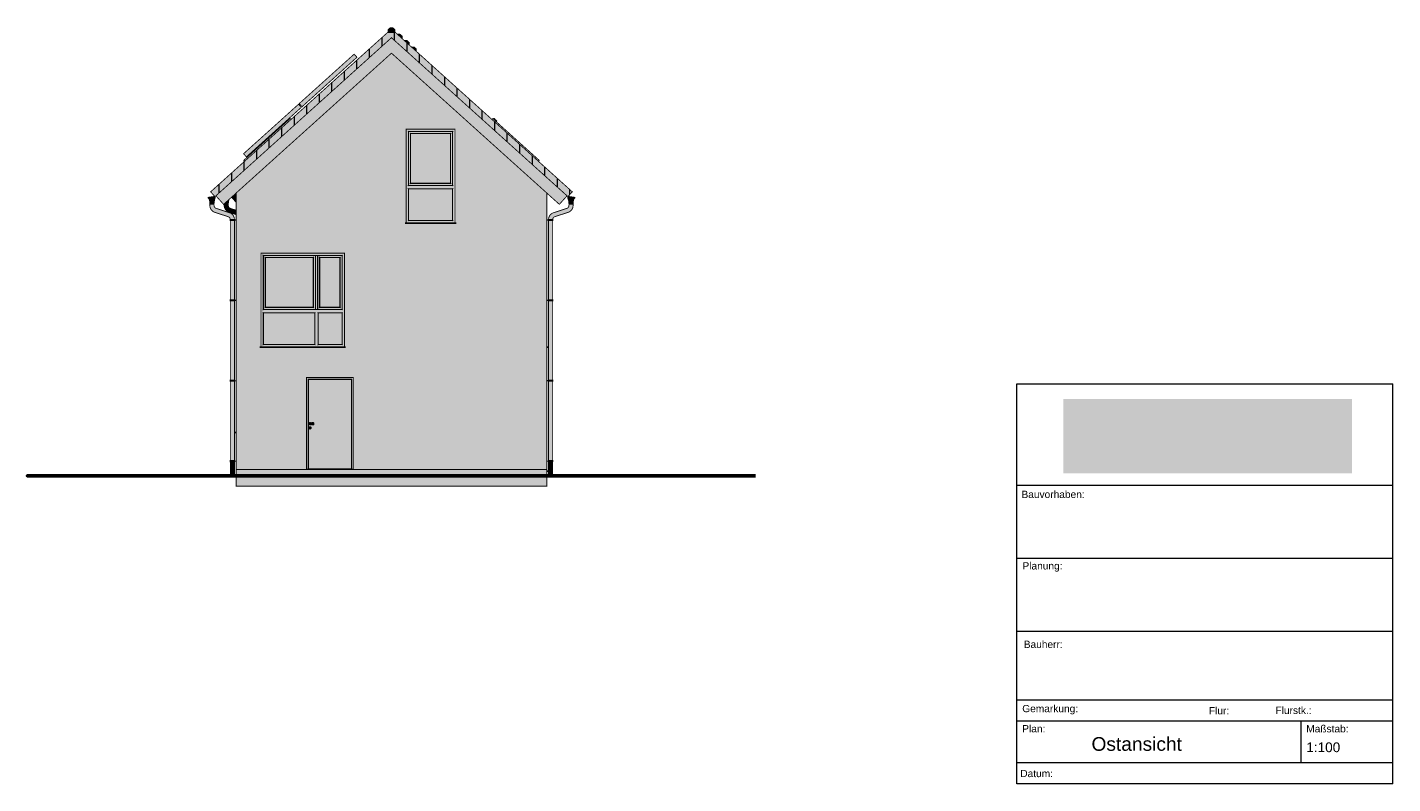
# Model space of a CAD drawing. Header units: millimetres. Extents: x 8306 to 41000, y -28700 to -10591.
import ezdxf

# ---------------------------------------------------------------- set-up
doc = ezdxf.new("R2010")
doc.units = ezdxf.units.MM
doc.header["$MEASUREMENT"] = 0

msp = doc.modelspace()

# ---------------------------------------------------------------- hatches: boundary and pattern name
at = {"true_color": 0x2c3238}
for points in [[(17109, -10721), (17109, -10706), (18356, -11829), (18698, -12137), (21046, -14251), (21356, -14530), (21258, -14639), (21251, -14638), (21250, -14643), (21046, -14460), (18698, -12345), (18356, -12037), (17026, -10840), (13006, -14460), (12802, -14643), (12801, -14638), (12794, -14639), (12696, -14530), (13006, -14251), (16943, -10706), (16943, -10721)], [(16996, -10601), (17056, -10601), (17109, -10646), (17109, -10721), (16943, -10721), (16943, -10646)], [(17167, -10755), (17227, -10755), (17280, -10800), (17280, -10860), (17197, -10785)], [(17338, -10909), (17398, -10909), (17451, -10954), (17451, -11014), (17368, -10939)], [(17508, -11063), (17568, -11063), (17622, -11108), (17622, -11168), (17538, -11093)]]:
    msp.add_hatch(color=250, dxfattribs=at).paths.add_polyline_path(points)
at = {"true_color": 0xab9f90}
for points in [[(17026, -10840), (18356, -12037), (18698, -12345), (19224, -12819), (21046, -14460), (21230, -14625), (21046, -14830), (18698, -12715), (18356, -12407), (17026, -11210), (13006, -14830), (12822, -14625), (13006, -14460), (14614, -13012)], [(13284, -14580), (13306, -14559), (13306, -14783), (13195, -14660)]]:
    msp.add_hatch(color=253, dxfattribs=at).paths.add_polyline_path(points)
at = {"true_color": 0xdad9de}
h = msp.add_hatch(color=254, dxfattribs=at)
h.paths.add_polyline_path([(17026, -11210), (18056, -12137), (18398, -12445), (20292, -14151), (20746, -14559), (20746, -21177), (13306, -21177), (13306, -14559), (17026, -11210)])
h.paths.add_polyline_path([(14993, -18977), (14993, -21171), (16113, -21171), (16113, -18977)])
h.paths.add_polyline_path([(15901, -18242), (15901, -15998), (13901, -15998), (13901, -18242), (13881, -18242), (13881, -18262), (15921, -18262), (15921, -18242)])
h.paths.add_polyline_path([(18546, -15272), (18546, -13029), (17376, -13029), (17376, -15272), (17356, -15272), (17356, -15292), (18566, -15292), (18566, -15272)])
at = {"true_color": 0x494d54}
for points in [[(16132, -11234), (16184, -11291), (16199, -11308), (14884, -12493), (14834, -12437), (14817, -12418), (14998, -12255)], [(14800, -12434), (14816, -12452), (14867, -12508), (13551, -13693), (13484, -13618), (14177, -12995)], [(14602, -12775), (14612, -12786), (14621, -12796), (14611, -12806), (14573, -12840), (13701, -13625), (13510, -13797), (13490, -13775), (14532, -12836), (14546, -12824), (14590, -12784), (14598, -12777)], [(14571, -12775), (14582, -12774), (14585, -12779), (14590, -12784), (14546, -12824), (14532, -12836), (14515, -12852), (14508, -12844), (14502, -12837), (14545, -12798), (14567, -12787), (14559, -12785)], [(19451, -12775), (20351, -13585), (20513, -13731), (20521, -13738), (20562, -13775), (20542, -13797), (19431, -12796)], [(19470, -12774), (19489, -12775), (19499, -12784), (19485, -12787), (19523, -12806), (19550, -12830), (19550, -12837), (19537, -12852), (19462, -12784), (19467, -12779)], [(17429, -13082), (17436, -13089), (17436, -14373), (17429, -14380)], [(17429, -13082), (18493, -13082), (18486, -13089), (17436, -13089)], [(17478, -13131), (17486, -13139), (17486, -14323), (17478, -14330)], [(17478, -13131), (18444, -13131), (18436, -13139), (17486, -13139)], [(18436, -13139), (18444, -13131), (18443, -14330), (18436, -14323)], [(18486, -13089), (18493, -13082), (18493, -14380), (18486, -14373)], [(13502, -13788), (13506, -13793), (13499, -13792)], [(17436, -14373), (18486, -14373), (18493, -14380), (17429, -14380)], [(17486, -14323), (18436, -14323), (18444, -14331), (17478, -14331)], [(17429, -14456), (17436, -14463), (17436, -15213), (17429, -15219)], [(17429, -14456), (18493, -14456), (18486, -14463), (17436, -14463)], [(18493, -14456), (18492, -15219), (18486, -15213), (18486, -14463)], [(17356, -15272), (18566, -15272), (18566, -15292), (17356, -15292)], [(17436, -15213), (18486, -15213), (18493, -15220), (17429, -15220)], [(13954, -16051), (13961, -16058), (13961, -17342), (13954, -17349)], [(13954, -16051), (15848, -16051), (15841, -16058), (13961, -16058)], [(14003, -16100), (14011, -16108), (14011, -17292), (14003, -17299)], [(14003, -16100), (15159, -16100), (15151, -16108), (14011, -16108)], [(15151, -16108), (15159, -16100), (15158, -17299), (15151, -17292)], [(15201, -16058), (15208, -16058), (15208, -17342), (15201, -17342)], [(15208, -16058), (15254, -16058), (15254, -17342), (15208, -17342)], [(15254, -16058), (15261, -16058), (15261, -17342), (15254, -17342)], [(15303, -16100), (15311, -16108), (15311, -17292), (15303, -17299)], [(15303, -16100), (15799, -16100), (15791, -16108), (15311, -16108)], [(15791, -16108), (15799, -16100), (15798, -17299), (15791, -17292)], [(15848, -16051), (15848, -17349), (15841, -17342), (15841, -16058)], [(14004, -17299), (14011, -17292), (15151, -17292), (15158, -17299)], [(15304, -17299), (15311, -17292), (15791, -17292), (15798, -17299)], [(13961, -17342), (15841, -17342), (15848, -17349), (13954, -17349)], [(13954, -17425), (13961, -17432), (13961, -18182), (13954, -18189)], [(13954, -17425), (15193, -17425), (15186, -17432), (13961, -17432)], [(15193, -17425), (15193, -18189), (15186, -18182), (15186, -17432)], [(15269, -17425), (15276, -17432), (15276, -18182), (15269, -18189)], [(15269, -17425), (15848, -17425), (15841, -17432), (15276, -17432)], [(15848, -17425), (15848, -18189), (15841, -18182), (15841, -17432)], [(13881, -18242), (15921, -18242), (15921, -18262), (13881, -18262)], [(13961, -18182), (15186, -18182), (15193, -18189), (13954, -18189)], [(15276, -18182), (15841, -18182), (15848, -18189), (15269, -18189)], [(20746, -18242), (20786, -18242), (20786, -18262), (20746, -18262)], [(14993, -18977), (16113, -18977), (16113, -21171), (16080, -21171), (16078, -19012), (15026, -19010), (15026, -21171), (14993, -21171)], [(15028, -19012), (16078, -19012), (16078, -21161), (16068, -21161), (16068, -19022), (15038, -19022), (15038, -21161), (15028, -21161)], [(13266, -20306), (13266, -20286), (13306, -20286), (13306, -20306)], [(20746, -21230), (20746, -21210), (20786, -21210), (20786, -21230)]]:
    msp.add_hatch(color=251, dxfattribs=at).paths.add_polyline_path(points)
h = msp.add_hatch(color=251, dxfattribs=at)
h.paths.add_polyline_path([(18546, -13029), (18546, -15272), (17376, -15272), (17376, -13029)])
h.paths.add_polyline_path([(18493, -14456), (18314, -14456), (18314, -14456), (18314, -14456), (17972, -14456), (17972, -14456), (17972, -14456), (17429, -14456), (17429, -15220), (18493, -15220)])
h.paths.add_polyline_path([(17429, -13082), (17429, -14380), (18493, -14380), (18493, -13082)])
h = msp.add_hatch(color=251, dxfattribs=at)
h.paths.add_polyline_path([(18486, -13089), (18486, -14373), (17436, -14373), (17436, -13089)])
h.paths.add_polyline_path([(17478, -13131), (17478, -13131), (17478, -14331), (17478, -14331), (17478, -14331), (18444, -14331), (18444, -14331), (18444, -14331), (18444, -13131)])
at = {"true_color": 0xe0e2ed}
for points in [[(17486, -13139), (18436, -13139), (18436, -14323), (17486, -14323)], [(17436, -14463), (18486, -14463), (18486, -15213), (17436, -15213)], [(14011, -16108), (15151, -16108), (15151, -17292), (14011, -17292)], [(15311, -16108), (15791, -16108), (15791, -17292), (15311, -17292)], [(13961, -18182), (13961, -17432), (15186, -17432), (15186, -18182)], [(15276, -18182), (15276, -17432), (15841, -17432), (15841, -18182)]]:
    msp.add_hatch(color=254, dxfattribs=at).paths.add_polyline_path(points)
at = {"true_color": 0x9ba7ba}
for points in [[(12801, -14638), (12804, -14660), (12804, -14667), (12802, -14692), (12793, -14713), (12777, -14731), (12754, -14744), (12729, -14749), (12705, -14746), (12682, -14735), (12665, -14718), (12653, -14697), (12650, -14682), (12644, -14683), (12637, -14681), (12632, -14671), (12634, -14665), (12641, -14660), (12645, -14660)], [(21251, -14638), (21258, -14639), (21407, -14660), (21411, -14660), (21418, -14665), (21419, -14674), (21415, -14681), (21408, -14683), (21402, -14682), (21399, -14697), (21387, -14718), (21370, -14735), (21346, -14746), (21322, -14749), (21298, -14744), (21275, -14731), (21262, -14717), (21259, -14713), (21258, -14710), (21250, -14692), (21248, -14660), (21249, -14649)], [(12789, -14717), (12788, -14737), (12776, -14821), (12776, -14826), (12678, -14826), (12678, -14821), (12674, -14788), (12671, -14759), (12670, -14740), (12667, -14726), (12667, -14721), (12672, -14726), (12678, -14731), (12684, -14736), (12700, -14744), (12706, -14746), (12724, -14749), (12730, -14749), (12750, -14745), (12754, -14744), (12777, -14731)], [(12677, -14826), (12777, -14826), (12777, -14857), (12781, -14880), (12784, -14886), (12791, -14900), (12807, -14916), (12824, -14925), (12827, -14926), (12850, -14934), (12854, -14935), (13146, -15030), (13154, -15033), (13196, -15054), (13234, -15092), (13258, -15140), (13261, -15158), (13264, -15173), (13266, -15186), (13266, -15190), (13165, -15190), (13161, -15169), (13155, -15157), (13152, -15152), (13136, -15136), (13116, -15125), (12875, -15047), (12865, -15044), (12788, -15019), (12773, -15011), (12747, -14997), (12714, -14964), (12709, -14959), (12696, -14933), (12688, -14918), (12685, -14912), (12682, -14893), (12681, -14888), (12677, -14865), (12677, -14840)], [(13019, -14826), (13119, -14826), (13119, -14857), (13123, -14880), (13126, -14886), (13133, -14900), (13149, -14916), (13166, -14925), (13169, -14926), (13192, -14934), (13196, -14935), (13306, -14971), (13306, -14997), (13306, -15076), (13217, -15047), (13207, -15044), (13130, -15019), (13115, -15011), (13089, -14997), (13056, -14964), (13051, -14959), (13038, -14933), (13030, -14918), (13027, -14912), (13024, -14893), (13023, -14888), (13019, -14865), (13019, -14840)], [(13131, -14717), (13130, -14737), (13118, -14821), (13118, -14826), (13020, -14826), (13020, -14821), (13020, -14817), (13025, -14812), (13040, -14799), (13071, -14771), (13109, -14737), (13119, -14731)], [(21275, -14826), (21375, -14826), (21375, -14840), (21375, -14865), (21370, -14893), (21369, -14900), (21367, -14912), (21361, -14923), (21356, -14933), (21343, -14959), (21338, -14964), (21305, -14997), (21279, -15011), (21264, -15019), (21187, -15044), (21177, -15047), (20936, -15125), (20916, -15136), (20900, -15152), (20897, -15157), (20890, -15171), (20886, -15190), (20786, -15190), (20786, -15186), (20788, -15173), (20791, -15158), (20794, -15140), (20818, -15092), (20856, -15054), (20898, -15033), (20906, -15030), (21198, -14935), (21202, -14934), (21228, -14925), (21245, -14916), (21261, -14900), (21268, -14886), (21271, -14880), (21275, -14857)], [(21263, -14717), (21275, -14731), (21302, -14745), (21308, -14746), (21323, -14749), (21327, -14749), (21347, -14746), (21352, -14744), (21358, -14741), (21370, -14735), (21374, -14731), (21380, -14726), (21385, -14721), (21385, -14726), (21383, -14741), (21381, -14759), (21378, -14788), (21374, -14821), (21374, -14826), (21276, -14826), (21276, -14821), (21266, -14737)], [(13162, -15190), (13270, -15190), (13269, -15201), (13270, -15209), (13270, -15220), (13162, -15220), (13162, -15211)], [(13266, -15220), (13266, -15293), (13266, -15318), (13266, -15321), (13266, -15359), (13266, -17114), (13166, -17114), (13166, -15389), (13166, -15363), (13166, -15317), (13166, -15310), (13166, -15307), (13166, -15287), (13166, -15221)], [(13269, -15201), (13306, -15201), (13306, -15209), (13269, -15209)], [(20746, -15201), (20783, -15201), (20783, -15209), (20746, -15209)], [(20782, -15190), (20890, -15190), (20890, -15211), (20890, -15220), (20782, -15220), (20783, -15209), (20782, -15201), (20782, -15194)], [(20886, -15220), (20886, -15307), (20886, -15359), (20886, -17114), (20786, -17114), (20786, -15389), (20786, -15351), (20786, -15313), (20786, -15291), (20786, -15266), (20786, -15223), (20786, -15220)], [(13162, -17114), (13270, -17114), (13269, -17125), (13270, -17133), (13270, -17144), (13162, -17144)], [(13166, -17144), (13266, -17144), (13266, -19039), (13166, -19039)], [(13269, -17125), (13306, -17125), (13306, -17133), (13269, -17133)], [(20746, -17125), (20783, -17125), (20783, -17133), (20746, -17133)], [(20782, -17114), (20890, -17114), (20890, -17144), (20782, -17144), (20783, -17133), (20782, -17125)], [(20786, -17144), (20886, -17144), (20886, -19038), (20786, -19038)], [(13162, -19039), (13270, -19039), (13269, -19050), (13270, -19058), (13270, -19069), (13162, -19069)], [(13166, -19069), (13266, -19069), (13266, -20963), (13166, -20963)], [(13269, -19050), (13306, -19050), (13306, -19058), (13269, -19058)], [(20746, -19049), (20783, -19049), (20783, -19057), (20746, -19057)], [(20782, -19038), (20890, -19038), (20890, -19068), (20782, -19068), (20783, -19057), (20782, -19049)], [(20786, -19068), (20886, -19068), (20886, -20962), (20786, -20962)], [(13162, -20963), (13270, -20963), (13269, -20974), (13270, -20982), (13270, -20993), (13162, -20993)], [(13166, -20993), (13266, -20993), (13266, -21159), (13266, -21278), (13166, -21278)], [(13269, -20974), (13306, -20974), (13306, -20982), (13269, -20982)], [(20746, -20973), (20783, -20973), (20783, -20981), (20746, -20981)], [(20782, -20962), (20890, -20962), (20890, -20992), (20782, -20992), (20783, -20981), (20782, -20973)], [(20786, -20992), (20886, -20992), (20886, -21159), (20886, -21277), (20786, -21277)]]:
    msp.add_hatch(color=253, dxfattribs=at).paths.add_polyline_path(points)
at = {"true_color": 0x494d54}
h = msp.add_hatch(color=251, dxfattribs=at)
h.paths.add_polyline_path([(15901, -15998), (15901, -18242), (13901, -18242), (13901, -15998)])
h.paths.add_polyline_path([(15848, -17425), (15269, -17425), (15269, -18189), (15848, -18189)])
h.paths.add_polyline_path([(15193, -17425), (13954, -17425), (13954, -18189), (15193, -18189)])
h.paths.add_polyline_path([(15848, -16051), (13954, -16051), (13954, -17349), (15848, -17349)])
h = msp.add_hatch(color=251, dxfattribs=at)
h.paths.add_polyline_path([(15201, -16058), (15201, -17342), (13961, -17342), (13961, -16058)])
h.paths.add_polyline_path([(14003, -16100), (14003, -17300), (15159, -17300), (15159, -16100)])
h = msp.add_hatch(color=251, dxfattribs=at)
h.paths.add_polyline_path([(15841, -16058), (15841, -17342), (15261, -17342), (15261, -16058)])
h.paths.add_polyline_path([(15303, -16100), (15303, -17300), (15799, -17300), (15799, -16100)])
h = msp.add_hatch(color=251, dxfattribs=at)
h.paths.add_polyline_path([(15038, -19022), (16067, -19023), (16068, -19023), (16068, -21160), (16068, -21161), (15039, -21160), (15038, -21160), (15038, -19023)])
h.paths.add_polyline_path([(15093, -20207), (15093, -20207), (15096, -20205), (15102, -20199), (15103, -20196), (15107, -20190), (15107, -20190), (15108, -20181), (15107, -20172), (15107, -20172), (15102, -20163), (15096, -20157), (15096, -20157), (15087, -20152), (15081, -20151), (15078, -20151), (15074, -20152), (15069, -20152), (15066, -20154), (15060, -20157), (15060, -20157), (15054, -20163), (15049, -20172), (15048, -20181), (15049, -20190), (15049, -20190), (15054, -20199), (15060, -20204), (15060, -20205), (15068, -20209), (15069, -20210), (15078, -20211), (15078, -20211), (15087, -20210)])
h.paths.add_polyline_path([(15100, -20102), (15101, -20103), (15102, -20103), (15103, -20103), (15103, -20103), (15103, -20103), (15105, -20104), (15107, -20105), (15107, -20105), (15108, -20105), (15109, -20106), (15112, -20107), (15112, -20107), (15113, -20107), (15113, -20107), (15115, -20108), (15117, -20109), (15117, -20109), (15118, -20109), (15121, -20111), (15123, -20111), (15123, -20111), (15127, -20112), (15127, -20112), (15127, -20112), (15131, -20113), (15131, -20113), (15131, -20113), (15134, -20114), (15135, -20114), (15135, -20114), (15137, -20114), (15137, -20114), (15141, -20114), (15141, -20113), (15142, -20113), (15144, -20113), (15144, -20113), (15146, -20113), (15147, -20112), (15148, -20112), (15148, -20112), (15152, -20111), (15152, -20111), (15153, -20111), (15155, -20110), (15155, -20110), (15155, -20110), (15156, -20108), (15157, -20108), (15158, -20108), (15159, -20107), (15160, -20107), (15160, -20107), (15160, -20106), (15162, -20106), (15163, -20105), (15163, -20104), (15163, -20103), (15165, -20103), (15165, -20102), (15165, -20101), (15165, -20100), (15165, -20099), (15165, -20097), (15167, -20096), (15167, -20096), (15168, -20096), (15168, -20094), (15168, -20093), (15168, -20091), (15168, -20091), (15168, -20088), (15168, -20088), (15168, -20085), (15168, -20085), (15170, -20081), (15170, -20081), (15168, -20077), (15168, -20077), (15168, -20077), (15168, -20074), (15168, -20074), (15168, -20071), (15168, -20071), (15168, -20069), (15168, -20068), (15168, -20066), (15167, -20066), (15167, -20066), (15165, -20065), (15165, -20063), (15165, -20062), (15163, -20061), (15164, -20060), (15165, -20060), (15165, -20059), (15165, -20059), (15164, -20058), (15164, -20058), (15164, -20057), (15163, -20057), (15162, -20057), (15162, -20056), (15160, -20056), (15160, -20055), (15159, -20054), (15159, -20054), (15158, -20053), (15155, -20052), (15155, -20052), (15153, -20051), (15152, -20051), (15152, -20051), (15150, -20050), (15148, -20050), (15148, -20050), (15147, -20050), (15146, -20049), (15144, -20049), (15144, -20049), (15142, -20049), (15141, -20049), (15141, -20048), (15137, -20048), (15137, -20048), (15135, -20048), (15135, -20048), (15134, -20048), (15131, -20049), (15131, -20049), (15131, -20049), (15127, -20049), (15127, -20050), (15126, -20050), (15123, -20051), (15123, -20051), (15122, -20051), (15118, -20053), (15117, -20053), (15115, -20054), (15114, -20055), (15113, -20055), (15112, -20055), (15108, -20057), (15108, -20057), (15107, -20057), (15106, -20058), (15104, -20058), (15103, -20058), (15103, -20059), (15102, -20059), (15100, -20060), (15100, -20060), (15100, -20060), (15098, -20060), (15096, -20058), (15096, -20057), (15087, -20052), (15087, -20052), (15079, -20051), (15077, -20051), (15069, -20052), (15069, -20052), (15061, -20058), (15060, -20058), (15054, -20063), (15049, -20072), (15048, -20081), (15049, -20090), (15049, -20090), (15054, -20099), (15060, -20105), (15060, -20105), (15069, -20110), (15069, -20110), (15077, -20111), (15079, -20111), (15087, -20109), (15088, -20109), (15096, -20105), (15098, -20102)])
at = {"true_color": 0xeaeaea}
for points in [[(40026, -21269), (33114, -21269), (33114, -19489), (40026, -19489)], [(20746, -21328), (20746, -21577), (13306, -21577), (13306, -21328)]]:
    msp.add_hatch(color=254, dxfattribs=at).paths.add_polyline_path(points)
at = {"true_color": 0xb1bac3}
for points in [[(15078, -20051), (15087, -20052), (15096, -20057), (15097, -20060), (15089, -20063), (15084, -20064), (15077, -20066), (15073, -20067), (15070, -20069), (15068, -20071), (15066, -20073), (15065, -20076), (15065, -20082), (15065, -20086), (15066, -20089), (15068, -20091), (15070, -20093), (15073, -20095), (15079, -20097), (15097, -20102), (15096, -20105), (15087, -20110), (15078, -20111), (15069, -20110), (15060, -20105), (15054, -20099), (15049, -20090), (15048, -20081), (15049, -20072), (15054, -20063), (15060, -20057), (15069, -20052)], [(15079, -20065), (15084, -20064), (15093, -20062), (15108, -20057), (15118, -20053), (15123, -20051), (15127, -20049), (15131, -20049), (15137, -20048), (15141, -20048), (15152, -20051), (15155, -20052), (15160, -20054), (15163, -20056), (15166, -20062), (15169, -20070), (15169, -20074), (15170, -20084), (15169, -20088), (15168, -20094), (15165, -20103), (15163, -20106), (15158, -20109), (15152, -20111), (15144, -20113), (15141, -20114), (15134, -20114), (15131, -20113), (15127, -20112), (15121, -20111), (15113, -20107), (15089, -20099), (15067, -20088), (15065, -20086), (15065, -20080), (15073, -20080), (15074, -20077)]]:
    msp.add_hatch(color=9, dxfattribs=at).paths.add_polyline_path(points)
h = msp.add_hatch(color=9, dxfattribs=at)
h.paths.add_polyline_path([(15081, -20151), (15087, -20152), (15096, -20157), (15096, -20157), (15102, -20163), (15107, -20172), (15107, -20172), (15108, -20181), (15107, -20190), (15107, -20190), (15103, -20196), (15102, -20199), (15096, -20205), (15093, -20207), (15093, -20207), (15087, -20210), (15078, -20211), (15078, -20211), (15069, -20210), (15068, -20209), (15060, -20205), (15060, -20205), (15054, -20199), (15049, -20190), (15049, -20190), (15048, -20181), (15049, -20172), (15054, -20163), (15060, -20157), (15060, -20157), (15066, -20154), (15069, -20152), (15074, -20152), (15078, -20151)])
h.paths.add_polyline_path([(15080, -20165), (15076, -20165), (15076, -20177), (15080, -20177), (15080, -20166)])
at = {"true_color": 0x10151b}
msp.add_hatch(color=168, dxfattribs=at).paths.add_polyline_path([(15076, -20165), (15080, -20165), (15080, -20177), (15076, -20177)])
at = {"true_color": 0x494e54}
msp.add_hatch(color=251, dxfattribs=at).paths.add_polyline_path([(13306, -21177), (20746, -21177), (20746, -21328), (13306, -21328)])
at = {"true_color": 0x82848d}
msp.add_hatch(color=252, dxfattribs=at).paths.add_polyline_path([(16078, -21165), (16078, -21171), (15028, -21171), (15028, -21163)])

# ---------------------------------------------------------------- linework, layer by layer
at = {"color": 18, "lineweight": 20, "true_color": 0x070707, "const_width": 20}
for points in [[(17109, -10721), (17109, -10706), (18356, -11829), (18698, -12137), (21046, -14251), (21356, -14530), (21258, -14639), (21251, -14638), (21250, -14643), (21046, -14460), (18698, -12345), (18356, -12037), (17026, -10840), (13006, -14460), (12802, -14643), (12801, -14638), (12794, -14639), (12696, -14530), (13006, -14251), (16943, -10706), (16943, -10721), (17109, -10721)], [(16996, -10601), (17056, -10601), (17109, -10646), (17109, -10721), (16943, -10721), (16943, -10646), (16996, -10601)], [(17167, -10755), (17227, -10755), (17280, -10800), (17280, -10860), (17197, -10785), (17167, -10755)], [(17026, -10840), (18356, -12037), (18698, -12345), (19224, -12819), (21046, -14460), (21230, -14625), (21046, -14830), (18698, -12715), (18356, -12407), (17026, -11210), (13006, -14830), (12822, -14625), (13006, -14460), (14614, -13012), (17026, -10840)], [(17338, -10909), (17398, -10909), (17451, -10954), (17451, -11014), (17368, -10939), (17338, -10909)], [(17508, -11063), (17568, -11063), (17622, -11108), (17622, -11168), (17538, -11093), (17508, -11063)], [(17026, -11210), (18056, -12137), (18398, -12445), (20292, -14151), (20746, -14559), (20746, -21177), (13306, -21177), (13306, -14559), (17026, -11210), (17026, -11210)], [(16132, -11234), (16184, -11291), (16199, -11308), (14884, -12493), (14834, -12437), (14817, -12418), (14998, -12255), (16132, -11234)], [(14800, -12434), (14816, -12452), (14867, -12508), (13551, -13693), (13484, -13618), (14177, -12995), (14800, -12434)], [(14602, -12775), (14612, -12786), (14621, -12796), (14611, -12806), (14573, -12840), (13701, -13625), (13510, -13797), (13490, -13775), (14532, -12836), (14546, -12824), (14590, -12784), (14598, -12777), (14602, -12775)], [(14571, -12775), (14582, -12774), (14585, -12779), (14590, -12784), (14546, -12824), (14532, -12836), (14515, -12852), (14508, -12844), (14502, -12837), (14545, -12798), (14567, -12787), (14559, -12785), (14571, -12775)], [(18546, -15272), (18546, -13029), (17376, -13029), (17376, -15272), (17356, -15272), (17356, -15292), (18566, -15292), (18566, -15272), (18546, -15272)], [(18546, -13029), (18546, -15272), (17376, -15272), (17376, -13029), (18546, -13029)], [(17429, -13082), (17436, -13089), (17436, -14373), (17429, -14380), (17429, -13082)], [(17429, -13082), (18493, -13082), (18486, -13089), (17436, -13089), (17429, -13082)], [(17429, -13082), (17429, -14380), (18493, -14380), (18493, -13082), (17429, -13082)], [(18486, -13089), (18493, -13082), (18493, -14380), (18486, -14373), (18486, -13089)], [(19451, -12775), (20351, -13585), (20513, -13731), (20521, -13738), (20562, -13775), (20542, -13797), (19431, -12796), (19451, -12775)], [(19470, -12774), (19489, -12775), (19499, -12784), (19485, -12787), (19523, -12806), (19550, -12830), (19550, -12837), (19537, -12852), (19462, -12784), (19467, -12779), (19470, -12774)], [(18486, -13089), (18486, -14373), (17436, -14373), (17436, -13089), (18486, -13089)], [(17478, -13131), (17486, -13139), (17486, -14323), (17478, -14330), (17478, -13131)], [(17478, -13131), (18444, -13131), (18436, -13139), (17486, -13139), (17478, -13131)], [(17478, -13131), (17478, -13131), (17478, -14331), (17478, -14331), (17478, -14331), (18444, -14331), (18444, -14331), (18444, -14331), (18444, -13131), (17478, -13131)], [(17486, -13139), (18436, -13139), (18436, -14323), (17486, -14323), (17486, -13139)], [(18436, -13139), (18444, -13131), (18443, -14330), (18436, -14323), (18436, -13139)], [(13502, -13788), (13506, -13793), (13499, -13792), (13502, -13788)], [(17436, -14373), (18486, -14373), (18493, -14380), (17429, -14380), (17436, -14373)], [(17486, -14323), (18436, -14323), (18444, -14331), (17478, -14331), (17486, -14323)], [(12801, -14638), (12804, -14660), (12804, -14667), (12802, -14692), (12793, -14713), (12777, -14731), (12754, -14744), (12729, -14749), (12705, -14746), (12682, -14735), (12665, -14718), (12653, -14697), (12650, -14682), (12644, -14683), (12637, -14681), (12632, -14671), (12634, -14665), (12641, -14660), (12645, -14660), (12801, -14638)], [(12789, -14717), (12788, -14737), (12776, -14821), (12776, -14826), (12678, -14826), (12678, -14821), (12674, -14788), (12671, -14759), (12670, -14740), (12667, -14726), (12667, -14721), (12672, -14726), (12678, -14731), (12684, -14736), (12700, -14744), (12706, -14746), (12724, -14749), (12730, -14749), (12750, -14745), (12754, -14744), (12777, -14731), (12789, -14717)], [(13131, -14717), (13130, -14737), (13118, -14821), (13118, -14826), (13020, -14826), (13020, -14821), (13020, -14817), (13025, -14812), (13040, -14799), (13071, -14771), (13109, -14737), (13119, -14731), (13131, -14717)], [(13284, -14580), (13306, -14559), (13306, -14783), (13195, -14660), (13284, -14580)], [(17429, -14456), (17436, -14463), (17436, -15213), (17429, -15219), (17429, -14456)], [(17429, -14456), (18493, -14456), (18486, -14463), (17436, -14463), (17429, -14456)], [(18493, -14456), (18314, -14456), (18314, -14456), (18314, -14456), (17972, -14456), (17972, -14456), (17972, -14456), (17429, -14456), (17429, -15220), (18493, -15220), (18493, -14456)], [(17436, -14463), (18486, -14463), (18486, -15213), (17436, -15213), (17436, -14463)], [(18493, -14456), (18492, -15219), (18486, -15213), (18486, -14463), (18493, -14456)], [(21251, -14638), (21258, -14639), (21407, -14660), (21411, -14660), (21418, -14665), (21419, -14674), (21415, -14681), (21408, -14683), (21402, -14682), (21399, -14697), (21387, -14718), (21370, -14735), (21346, -14746), (21322, -14749), (21298, -14744), (21275, -14731), (21262, -14717), (21259, -14713), (21258, -14710), (21250, -14692), (21248, -14660), (21249, -14649), (21251, -14638)], [(21263, -14717), (21275, -14731), (21302, -14745), (21308, -14746), (21323, -14749), (21327, -14749), (21347, -14746), (21352, -14744), (21358, -14741), (21370, -14735), (21374, -14731), (21380, -14726), (21385, -14721), (21385, -14726), (21383, -14741), (21381, -14759), (21378, -14788), (21374, -14821), (21374, -14826), (21276, -14826), (21276, -14821), (21266, -14737), (21263, -14717)], [(12677, -14826), (12777, -14826), (12777, -14857), (12781, -14880), (12784, -14886), (12791, -14900), (12807, -14916), (12824, -14925), (12827, -14926), (12850, -14934), (12854, -14935), (13146, -15030), (13154, -15033), (13196, -15054), (13234, -15092), (13258, -15140), (13261, -15158), (13264, -15173), (13266, -15186), (13266, -15190), (13165, -15190), (13161, -15169), (13155, -15157), (13152, -15152), (13136, -15136), (13116, -15125), (12875, -15047), (12865, -15044), (12788, -15019), (12773, -15011), (12747, -14997), (12714, -14964), (12709, -14959), (12696, -14933), (12688, -14918), (12685, -14912), (12682, -14893), (12681, -14888), (12677, -14865), (12677, -14840), (12677, -14826)], [(13019, -14826), (13119, -14826), (13119, -14857), (13123, -14880), (13126, -14886), (13133, -14900), (13149, -14916), (13166, -14925), (13169, -14926), (13192, -14934), (13196, -14935), (13306, -14971), (13306, -14997), (13306, -15076), (13217, -15047), (13207, -15044), (13130, -15019), (13115, -15011), (13089, -14997), (13056, -14964), (13051, -14959), (13038, -14933), (13030, -14918), (13027, -14912), (13024, -14893), (13023, -14888), (13019, -14865), (13019, -14840), (13019, -14826)], [(21275, -14826), (21375, -14826), (21375, -14840), (21375, -14865), (21370, -14893), (21369, -14900), (21367, -14912), (21361, -14923), (21356, -14933), (21343, -14959), (21338, -14964), (21305, -14997), (21279, -15011), (21264, -15019), (21187, -15044), (21177, -15047), (20936, -15125), (20916, -15136), (20900, -15152), (20897, -15157), (20890, -15171), (20886, -15190), (20786, -15190), (20786, -15186), (20788, -15173), (20791, -15158), (20794, -15140), (20818, -15092), (20856, -15054), (20898, -15033), (20906, -15030), (21198, -14935), (21202, -14934), (21228, -14925), (21245, -14916), (21261, -14900), (21268, -14886), (21271, -14880), (21275, -14857), (21275, -14826)], [(13162, -15190), (13270, -15190), (13269, -15201), (13270, -15209), (13270, -15220), (13162, -15220), (13162, -15211), (13162, -15190)], [(13266, -15220), (13266, -15293), (13266, -15318), (13266, -15321), (13266, -15359), (13266, -17114), (13166, -17114), (13166, -15389), (13166, -15363), (13166, -15317), (13166, -15310), (13166, -15307), (13166, -15287), (13166, -15221), (13266, -15220)], [(13269, -15201), (13306, -15201), (13306, -15209), (13269, -15209), (13269, -15201)], [(17356, -15272), (18566, -15272), (18566, -15292), (17356, -15292), (17356, -15272)], [(17436, -15213), (18486, -15213), (18493, -15220), (17429, -15220), (17436, -15213)], [(20746, -15201), (20783, -15201), (20783, -15209), (20746, -15209), (20746, -15201)], [(20782, -15190), (20890, -15190), (20890, -15211), (20890, -15220), (20782, -15220), (20783, -15209), (20782, -15201), (20782, -15194), (20782, -15190)], [(20886, -15220), (20886, -15307), (20886, -15359), (20886, -17114), (20786, -17114), (20786, -15389), (20786, -15351), (20786, -15313), (20786, -15291), (20786, -15266), (20786, -15223), (20786, -15220), (20886, -15220)], [(15901, -18242), (15901, -15998), (13901, -15998), (13901, -18242), (13881, -18242), (13881, -18262), (15921, -18262), (15921, -18242), (15901, -18242)], [(15901, -15998), (15901, -18242), (13901, -18242), (13901, -15998), (15901, -15998)], [(13954, -16051), (13961, -16058), (13961, -17342), (13954, -17349), (13954, -16051)], [(13954, -16051), (15848, -16051), (15841, -16058), (13961, -16058), (13954, -16051)], [(15848, -16051), (13954, -16051), (13954, -17349), (15848, -17349), (15848, -16051)], [(15201, -16058), (15201, -17342), (13961, -17342), (13961, -16058), (15201, -16058)], [(14003, -16100), (14011, -16108), (14011, -17292), (14003, -17299), (14003, -16100)], [(14003, -16100), (15159, -16100), (15151, -16108), (14011, -16108), (14003, -16100)], [(14003, -16100), (14003, -17300), (15159, -17300), (15159, -16100), (14003, -16100)], [(14011, -16108), (15151, -16108), (15151, -17292), (14011, -17292), (14011, -16108)], [(15151, -16108), (15159, -16100), (15158, -17299), (15151, -17292), (15151, -16108)], [(15201, -16058), (15208, -16058), (15208, -17342), (15201, -17342), (15201, -16058)], [(15208, -16058), (15254, -16058), (15254, -17342), (15208, -17342), (15208, -16058)], [(15254, -16058), (15261, -16058), (15261, -17342), (15254, -17342), (15254, -16058)], [(15841, -16058), (15841, -17342), (15261, -17342), (15261, -16058), (15841, -16058)], [(15303, -16100), (15311, -16108), (15311, -17292), (15303, -17299), (15303, -16100)], [(15303, -16100), (15799, -16100), (15791, -16108), (15311, -16108), (15303, -16100)], [(15303, -16100), (15303, -17300), (15799, -17300), (15799, -16100), (15303, -16100)], [(15311, -16108), (15791, -16108), (15791, -17292), (15311, -17292), (15311, -16108)], [(15791, -16108), (15799, -16100), (15798, -17299), (15791, -17292), (15791, -16108)], [(15848, -16051), (15848, -17349), (15841, -17342), (15841, -16058), (15848, -16051)], [(13162, -17114), (13270, -17114), (13269, -17125), (13270, -17133), (13270, -17144), (13162, -17144), (13162, -17114)], [(13166, -17144), (13266, -17144), (13266, -19039), (13166, -19039), (13166, -17144)], [(13269, -17125), (13306, -17125), (13306, -17133), (13269, -17133), (13269, -17125)], [(14004, -17299), (14011, -17292), (15151, -17292), (15158, -17299), (14004, -17299)], [(15304, -17299), (15311, -17292), (15791, -17292), (15798, -17299), (15304, -17299)], [(20746, -17125), (20783, -17125), (20783, -17133), (20746, -17133), (20746, -17125)], [(20782, -17114), (20890, -17114), (20890, -17144), (20782, -17144), (20783, -17133), (20782, -17125), (20782, -17114)], [(20786, -17144), (20886, -17144), (20886, -19038), (20786, -19038), (20786, -17144)], [(13961, -17342), (15841, -17342), (15848, -17349), (13954, -17349), (13961, -17342)], [(13954, -17425), (13961, -17432), (13961, -18182), (13954, -18189), (13954, -17425)], [(13954, -17425), (15193, -17425), (15186, -17432), (13961, -17432), (13954, -17425)], [(15193, -17425), (13954, -17425), (13954, -18189), (15193, -18189), (15193, -17425)], [(13961, -18182), (13961, -17432), (15186, -17432), (15186, -18182), (13961, -18182)], [(15193, -17425), (15193, -18189), (15186, -18182), (15186, -17432), (15193, -17425)], [(15269, -17425), (15276, -17432), (15276, -18182), (15269, -18189), (15269, -17425)], [(15269, -17425), (15848, -17425), (15841, -17432), (15276, -17432), (15269, -17425)], [(15848, -17425), (15269, -17425), (15269, -18189), (15848, -18189), (15848, -17425)], [(15276, -18182), (15276, -17432), (15841, -17432), (15841, -18182), (15276, -18182)], [(15848, -17425), (15848, -18189), (15841, -18182), (15841, -17432), (15848, -17425)], [(13881, -18242), (15921, -18242), (15921, -18262), (13881, -18262), (13881, -18242)], [(13961, -18182), (15186, -18182), (15193, -18189), (13954, -18189), (13961, -18182)], [(15276, -18182), (15841, -18182), (15848, -18189), (15269, -18189), (15276, -18182)], [(20746, -18242), (20786, -18242), (20786, -18262), (20746, -18262), (20746, -18242)], [(13162, -19039), (13270, -19039), (13269, -19050), (13270, -19058), (13270, -19069), (13162, -19069), (13162, -19039)], [(13166, -19069), (13266, -19069), (13266, -20963), (13166, -20963), (13166, -19069)], [(13269, -19050), (13306, -19050), (13306, -19058), (13269, -19058), (13269, -19050)], [(14993, -18977), (14993, -21171), (16113, -21171), (16113, -18977), (14993, -18977)], [(14993, -18977), (16113, -18977), (16113, -21171), (16080, -21171), (16078, -19012), (15026, -19010), (15026, -21171), (14993, -21171), (14993, -18977)], [(15028, -19012), (16078, -19012), (16078, -21161), (16068, -21161), (16068, -19022), (15038, -19022), (15038, -21161), (15028, -21161), (15028, -19012)], [(15038, -19022), (16067, -19023), (16068, -19023), (16068, -21160), (16068, -21161), (15039, -21160), (15038, -21160), (15038, -19023), (15038, -19022)], [(20746, -19049), (20783, -19049), (20783, -19057), (20746, -19057), (20746, -19049)], [(20782, -19038), (20890, -19038), (20890, -19068), (20782, -19068), (20783, -19057), (20782, -19049), (20782, -19038)], [(20786, -19068), (20886, -19068), (20886, -20962), (20786, -20962), (20786, -19068)], [(15100, -20102), (15101, -20103), (15102, -20103), (15103, -20103), (15103, -20103), (15103, -20103), (15105, -20104), (15107, -20105), (15107, -20105), (15108, -20105), (15109, -20106), (15112, -20107), (15112, -20107), (15113, -20107), (15113, -20107), (15115, -20108), (15117, -20109), (15117, -20109), (15118, -20109), (15121, -20111), (15123, -20111), (15123, -20111), (15127, -20112), (15127, -20112), (15127, -20112), (15131, -20113), (15131, -20113), (15131, -20113), (15134, -20114), (15135, -20114), (15135, -20114), (15137, -20114), (15137, -20114), (15141, -20114), (15141, -20113), (15142, -20113), (15144, -20113), (15144, -20113), (15146, -20113), (15147, -20112), (15148, -20112), (15148, -20112), (15152, -20111), (15152, -20111), (15153, -20111), (15155, -20110), (15155, -20110), (15155, -20110), (15156, -20108), (15157, -20108), (15158, -20108), (15159, -20107), (15160, -20107), (15160, -20107), (15160, -20106), (15162, -20106), (15163, -20105), (15163, -20104), (15163, -20103), (15165, -20103), (15165, -20102), (15165, -20101), (15165, -20100), (15165, -20099), (15165, -20097), (15167, -20096), (15167, -20096), (15168, -20096), (15168, -20094), (15168, -20093), (15168, -20091), (15168, -20091), (15168, -20088), (15168, -20088), (15168, -20085), (15168, -20085), (15170, -20081), (15170, -20081), (15168, -20077), (15168, -20077), (15168, -20077), (15168, -20074), (15168, -20074), (15168, -20071), (15168, -20071), (15168, -20069), (15168, -20068), (15168, -20066), (15167, -20066), (15167, -20066), (15165, -20065), (15165, -20063), (15165, -20062), (15163, -20061), (15164, -20060), (15165, -20060), (15165, -20059), (15165, -20059), (15164, -20058), (15164, -20058), (15164, -20057), (15163, -20057), (15162, -20057), (15162, -20056), (15160, -20056), (15160, -20055), (15159, -20054), (15159, -20054), (15158, -20053), (15155, -20052), (15155, -20052), (15153, -20051), (15152, -20051), (15152, -20051), (15150, -20050), (15148, -20050), (15148, -20050), (15147, -20050), (15146, -20049), (15144, -20049), (15144, -20049), (15142, -20049), (15141, -20049), (15141, -20048), (15137, -20048), (15137, -20048), (15135, -20048), (15135, -20048), (15134, -20048), (15131, -20049), (15131, -20049), (15131, -20049), (15127, -20049), (15127, -20050), (15126, -20050), (15123, -20051), (15123, -20051), (15122, -20051), (15118, -20053), (15117, -20053), (15115, -20054), (15114, -20055), (15113, -20055), (15112, -20055), (15108, -20057), (15108, -20057), (15107, -20057), (15106, -20058), (15104, -20058), (15103, -20058), (15103, -20059), (15102, -20059), (15100, -20060), (15100, -20060), (15100, -20060), (15098, -20060), (15096, -20058), (15096, -20057), (15087, -20052), (15087, -20052), (15079, -20051), (15077, -20051), (15069, -20052), (15069, -20052), (15061, -20058), (15060, -20058), (15054, -20063), (15049, -20072), (15048, -20081), (15049, -20090), (15049, -20090), (15054, -20099), (15060, -20105), (15060, -20105), (15069, -20110), (15069, -20110), (15077, -20111), (15079, -20111), (15087, -20109), (15088, -20109), (15096, -20105), (15098, -20102), (15100, -20102)], [(15078, -20051), (15087, -20052), (15096, -20057), (15097, -20060), (15089, -20063), (15084, -20064), (15077, -20066), (15073, -20067), (15070, -20069), (15068, -20071), (15066, -20073), (15065, -20076), (15065, -20082), (15065, -20086), (15066, -20089), (15068, -20091), (15070, -20093), (15073, -20095), (15079, -20097), (15097, -20102), (15096, -20105), (15087, -20110), (15078, -20111), (15069, -20110), (15060, -20105), (15054, -20099), (15049, -20090), (15048, -20081), (15049, -20072), (15054, -20063), (15060, -20057), (15069, -20052), (15078, -20051)], [(15093, -20207), (15093, -20207), (15096, -20205), (15102, -20199), (15103, -20196), (15107, -20190), (15107, -20190), (15108, -20181), (15107, -20172), (15107, -20172), (15102, -20163), (15096, -20157), (15096, -20157), (15087, -20152), (15081, -20151), (15078, -20151), (15074, -20152), (15069, -20152), (15066, -20154), (15060, -20157), (15060, -20157), (15054, -20163), (15049, -20172), (15048, -20181), (15049, -20190), (15049, -20190), (15054, -20199), (15060, -20204), (15060, -20205), (15068, -20209), (15069, -20210), (15078, -20211), (15078, -20211), (15087, -20210), (15093, -20207)], [(15081, -20151), (15087, -20152), (15096, -20157), (15096, -20157), (15102, -20163), (15107, -20172), (15107, -20172), (15108, -20181), (15107, -20190), (15107, -20190), (15103, -20196), (15102, -20199), (15096, -20205), (15093, -20207), (15093, -20207), (15087, -20210), (15078, -20211), (15078, -20211), (15069, -20210), (15068, -20209), (15060, -20205), (15060, -20205), (15054, -20199), (15049, -20190), (15049, -20190), (15048, -20181), (15049, -20172), (15054, -20163), (15060, -20157), (15060, -20157), (15066, -20154), (15069, -20152), (15074, -20152), (15078, -20151), (15081, -20151)], [(15079, -20065), (15084, -20064), (15093, -20062), (15108, -20057), (15118, -20053), (15123, -20051), (15127, -20049), (15131, -20049), (15137, -20048), (15141, -20048), (15152, -20051), (15155, -20052), (15160, -20054), (15163, -20056), (15166, -20062), (15169, -20070), (15169, -20074), (15170, -20084), (15169, -20088), (15168, -20094), (15165, -20103), (15163, -20106), (15158, -20109), (15152, -20111), (15144, -20113), (15141, -20114), (15134, -20114), (15131, -20113), (15127, -20112), (15121, -20111), (15113, -20107), (15089, -20099), (15067, -20088), (15065, -20086), (15065, -20080), (15073, -20080), (15074, -20077), (15079, -20065)], [(15080, -20165), (15076, -20165), (15076, -20177), (15080, -20177), (15080, -20166), (15080, -20165)], [(15076, -20165), (15080, -20165), (15080, -20177), (15076, -20177), (15076, -20165)], [(13266, -20306), (13266, -20286), (13306, -20286), (13306, -20306), (13266, -20306)], [(13162, -20963), (13270, -20963), (13269, -20974), (13270, -20982), (13270, -20993), (13162, -20993), (13162, -20963)], [(13166, -20993), (13266, -20993), (13266, -21159), (13266, -21278), (13166, -21278), (13166, -20993)], [(13269, -20974), (13306, -20974), (13306, -20982), (13269, -20982), (13269, -20974)], [(13306, -21177), (20746, -21177), (20746, -21328), (13306, -21328), (13306, -21177)], [(16078, -21165), (16078, -21171), (15028, -21171), (15028, -21163), (16078, -21165)], [(20746, -20973), (20783, -20973), (20783, -20981), (20746, -20981), (20746, -20973)], [(20746, -21230), (20746, -21210), (20786, -21210), (20786, -21230), (20746, -21230)], [(20782, -20962), (20890, -20962), (20890, -20992), (20782, -20992), (20783, -20981), (20782, -20973), (20782, -20962)], [(20786, -20992), (20886, -20992), (20886, -21159), (20886, -21277), (20786, -21277), (20786, -20992)], [(20746, -21328), (20746, -21577), (13306, -21577), (13306, -21328), (20746, -21328)]]:
    msp.add_lwpolyline(points, dxfattribs=at)
at = {"color": 18, "lineweight": 20, "true_color": 0x070707}
for points in [[(17100, -10907), (17100, -10721)], [(16500, -11312), (16500, -11105)], [(16800, -11042), (16800, -10835)], [(17400, -11177), (17400, -10968)], [(16200, -11582), (16200, -11375)], [(17700, -11447), (17700, -11238)], [(15900, -11852), (15900, -11645)], [(18000, -11717), (18000, -11508)], [(15600, -12122), (15600, -11915)], [(18300, -11987), (18300, -11778)], [(18600, -12257), (18600, -12048)], [(15300, -12392), (15300, -12185)], [(18900, -12527), (18900, -12319)], [(14700, -12933), (14700, -12725)], [(15000, -12663), (15000, -12455)], [(19200, -12797), (19200, -12589)], [(14400, -13203), (14400, -12995)], [(19500, -13067), (19500, -12859)], [(14100, -13473), (14100, -13265)], [(19800, -13337), (19800, -13129)], [(20100, -13608), (20100, -13399)], [(13800, -13743), (13800, -13535)], [(20400, -13878), (20400, -13669)], [(13500, -14013), (13500, -13805)], [(20700, -14148), (20700, -13939)], [(12900, -14554), (12900, -14345)], [(13200, -14284), (13200, -14075)], [(21000, -14418), (21000, -14209)], [(21300, -14592), (21300, -14480)]]:
    msp.add_lwpolyline(points, dxfattribs=at)
at = {"color": 18, "lineweight": 5, "true_color": 0x070707}
for points in [[(32000, -28700), (32000, -19125)], [(32000, -19125), (41000, -19125)], [(41000, -28700), (41000, -19125)], [(41000, -21558), (32000, -21558)], [(41000, -23307), (32000, -23307)], [(41000, -25057), (32000, -25057)], [(41000, -26700), (32000, -26700)], [(41000, -27200), (32000, -27200)], [(38800, -27200), (38800, -28200)], [(41000, -28200), (32000, -28200)], [(41000, -28700), (32000, -28700)]]:
    msp.add_lwpolyline(points, dxfattribs=at)
at = {"color": 18, "lineweight": 50, "true_color": 0x070707}
for points in [[(20405, -21327), (8306, -21328), (20405, -21327)], [(21777, -21327), (20405, -21327), (21777, -21327)], [(22476, -21327), (21777, -21327), (22476, -21327)], [(23176, -21327), (22476, -21327), (23176, -21327)], [(24555, -21327), (23176, -21327), (24555, -21327)], [(25746, -21327), (24555, -21327), (25746, -21327)]]:
    msp.add_lwpolyline(points, dxfattribs=at)

# ---------------------------------------------------------------- texts
at = {"color": 6, "true_color": 0xff00ff, "char_height": 174, "attachment_point": 7}
for s, insert in [('{\\fArial|b0|i0;Bauvorhaben:}', (32111, -21863)), ('{\\fArial|b0|i0;Planung:}', (32135, -23624)), ('{\\fArial|b0|i0;Bauherr:}', (32166, -25453)), ('{\\fArial|b0|i0;Gemarkung:}', (32130, -27041)), ('{\\fArial|b0|i0;Flur:}', (36598, -27042)), ('{\\fArial|b0|i0;Flurstk.:}', (38193, -27033)), ('{\\fArial|b0|i0;Plan:}', (32130, -27474)), ('{\\fArial|b0|i0;Maßstab:}', (38930, -27474)), ('{\\fArial|b0|i0;Datum:}', (32083, -28545))]:
    msp.add_mtext(s, dxfattribs=dict(at, insert=insert))
at = {"color": 18, "true_color": 0x070707, "attachment_point": 1}
for s, insert, char_height in [('{\\fArial|b0|i0;Ostansicht}', (33788, -27585), 328), ('{\\fArial|b0|i0;1:100}', (38930, -27712), 233)]:
    msp.add_mtext(s, dxfattribs=dict(at, insert=insert, char_height=char_height))

doc.saveas('drawing.dxf')
